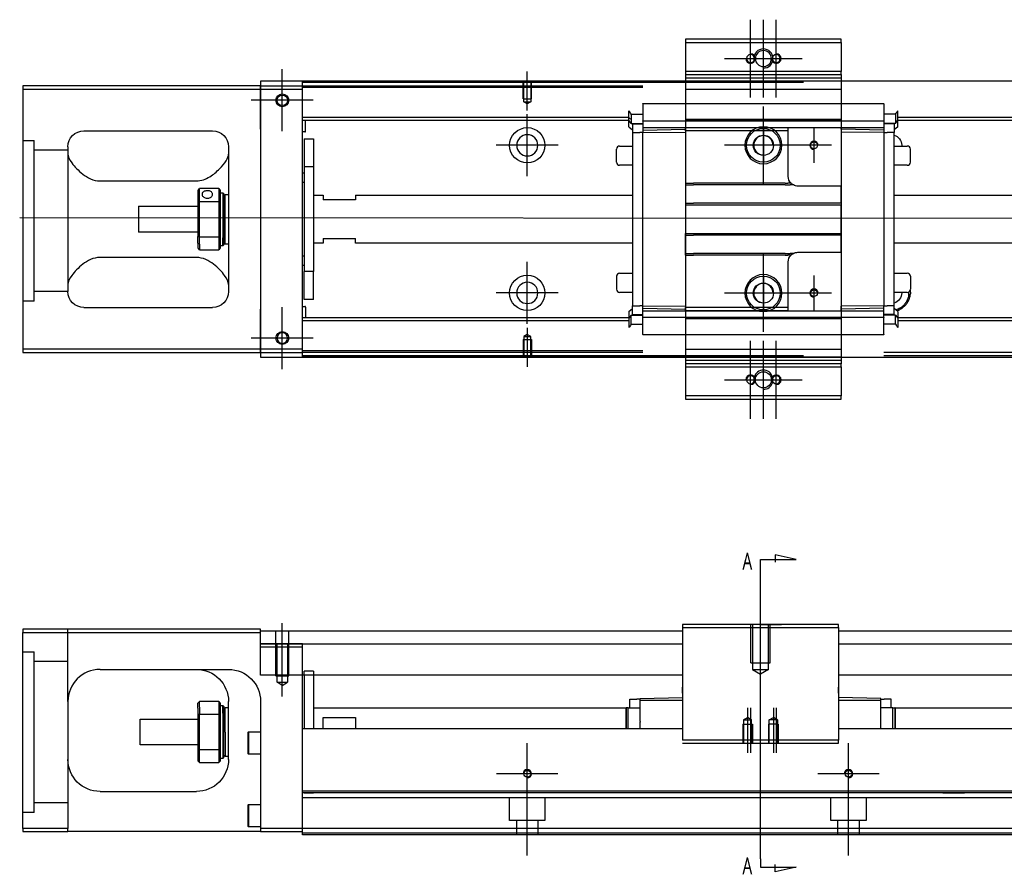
# Model space of a CAD drawing. Header units: millimetres. Extents: x 1805 to 3135, y -1594 to 860.
# Tile 2 of 14: x 2033 to 2339, y -1594 to -1328. Entities that reach past the tile are written whole.
import ezdxf
from ezdxf.lldxf.tags import DXFTag

# ---------------------------------------------------------------- set-up
doc = ezdxf.new("R2010")
doc.units = ezdxf.units.MM
doc.layers.get('0').update_dxf_attribs({"linetype": 'CONTINUOUS'})
doc.styles.add('CHN', font='msjhbd.ttf')
tags = doc.linetypes.add('DASHED', pattern=[25.72, 12.86, -12.86]).pattern_tags.tags
tags[6:7] = [DXFTag(74, 4), DXFTag(75, 0), DXFTag(340, '0'), DXFTag(46, 0.0), DXFTag(50, 0.0), DXFTag(44, 0.0), DXFTag(45, 0.0)]
tags[4:5] = [DXFTag(74, 4), DXFTag(75, 0), DXFTag(340, '0'), DXFTag(46, 0.0), DXFTag(50, 0.0), DXFTag(44, 0.0), DXFTag(45, 0.0)]

msp = doc.modelspace()

# ---------------------------------------------------------------- linework, layer by layer
at = {"ltscale": 0.2}
for p, q in [((2260.28, -1352.19), (2260.28, -1327.99)), ((2264.28, -1352.19), (2264.28, -1327.99)), ((2268.28, -1352.19), (2268.28, -1327.99)), ((2252.18, -1340.09), (2276.38, -1340.09)), ((2114.53, -1362.74), (2114.53, -1343.44)), ((2114.53, -1362.62), (2114.53, -1343.57)), ((2190.78, -1356.24), (2190.78, -1344.09)), ((2124.18, -1353.09), (2104.88, -1353.09)), ((2124.05, -1353.09), (2105, -1353.09)), ((2190.78, -1376.74), (2190.78, -1357.44)), ((2264.28, -1379.19), (2264.28, -1354.99)), ((2280.03, -1361.59), (2280.03, -1372.59)), ((2200.43, -1367.09), (2181.13, -1367.09)), ((2276.38, -1367.09), (2252.18, -1367.09)), ((2285.53, -1367.09), (2274.53, -1367.09)), ((2190.78, -1422.69), (2190.78, -1403.39)), ((2264.28, -1425.19), (2264.28, -1400.99)), ((2280.03, -1407.59), (2280.03, -1418.59)), ((2200.43, -1413.04), (2181.13, -1413.04)), ((2276.38, -1413.09), (2252.18, -1413.09)), ((2285.53, -1413.09), (2274.53, -1413.09)), ((2114.53, -1436.74), (2114.53, -1417.44)), ((2114.53, -1436.62), (2114.53, -1417.57)), ((2190.78, -1423.95), (2190.78, -1436.09)), ((2124.18, -1427.09), (2104.88, -1427.09)), ((2124.05, -1427.09), (2105, -1427.09)), ((2260.28, -1452.19), (2260.28, -1427.99)), ((2264.28, -1452.19), (2264.28, -1427.99)), ((2268.28, -1452.19), (2268.28, -1427.99)), ((2252.18, -1440.09), (2276.38, -1440.09)), ((2263.38, -1534.69), (2263.38, -1513.24)), ((2114.53, -1538.66), (2114.53, -1515.83)), ((2259.38, -1542.24), (2259.38, -1556.24)), ((2260.28, -1542.24), (2260.28, -1556.24)), ((2267.38, -1542.24), (2267.38, -1556.24)), ((2268.28, -1542.24), (2268.28, -1556.24)), ((2190.78, -1572.27), (2190.78, -1553.22)), ((2290.78, -1572.27), (2290.78, -1553.22)), ((2200.3, -1562.74), (2181.25, -1562.74)), ((2190.78, -1588.16), (2190.78, -1562.41)), ((2300.3, -1562.74), (2281.25, -1562.74)), ((2290.78, -1588.16), (2290.78, -1562.41))]:
    msp.add_line(p, q, dxfattribs=at)
at = {"linetype": 'Continuous'}
for p, q in [((2288.53, -1334.09), (2240.03, -1334.09)), ((2240.03, -1334.09), (2240.03, -1335.09)), ((2240.03, -1335.09), (2240.03, -1344.09)), ((2240.03, -1335.09), (2288.53, -1335.09)), ((2288.53, -1335.09), (2288.53, -1334.09)), ((2288.53, -1335.09), (2288.53, -1344.09)), ((2240.03, -1344.09), (2240.03, -1345.09)), ((2288.53, -1344.09), (2240.03, -1344.09)), ((2240.03, -1345.09), (2240.03, -1347.09)), ((2240.03, -1345.09), (2288.53, -1345.09)), ((2288.53, -1345.09), (2288.53, -1344.09)), ((2288.53, -1345.09), (2288.53, -1347.09)), ((2107.78, -1348.59), (2033.78, -1348.59)), ((2033.78, -1348.59), (2033.78, -1430.59)), ((3073.78, -1347.09), (2107.78, -1347.09)), ((2107.78, -1347.09), (2107.78, -1348.59)), ((2107.78, -1349.59), (2107.78, -1348.59)), ((2107.78, -1348.59), (2107.78, -1360.51)), ((2120.78, -1347.59), (2120.78, -1347.09)), ((2276.78, -1347.59), (2120.78, -1347.59)), ((2120.78, -1348.59), (2120.78, -1347.59)), ((2120.78, -1349.59), (2120.78, -1348.59)), ((2240.03, -1347.09), (2240.03, -1349.59)), ((2288.53, -1347.09), (2288.53, -1349.59)), ((2033.78, -1349.59), (2107.78, -1349.59)), ((2107.78, -1349.59), (2120.78, -1349.59)), ((2107.78, -1362.09), (2107.78, -1349.59)), ((2120.78, -1430.59), (2120.78, -1349.59)), ((2240.03, -1349.59), (2240.03, -1430.59)), ((2288.53, -1349.59), (2288.53, -1430.59)), ((2107.78, -1360.51), (2107.78, -1362.99)), ((2052.78, -1362.59), (2092.78, -1362.59)), ((2107.78, -1362.09), (2107.78, -1418.09)), ((2107.78, -1362.99), (2107.78, -1367.69)), ((2047.78, -1367.59), (2047.78, -1412.59)), ((2097.78, -1367.59), (2097.78, -1412.59)), ((2107.78, -1367.69), (2107.78, -1370.17)), ((2107.78, -1370.17), (2107.78, -1410.01)), ((2057.78, -1378.19), (2087.78, -1378.19)), ((2088.28, -1381.09), (2088.28, -1384.68)), ((2094.78, -1380.59), (2088.78, -1380.59)), ((2088.78, -1384.55), (2088.78, -1380.59)), ((2094.78, -1380.59), (2094.78, -1384.55)), ((2095.28, -1384.68), (2095.28, -1381.09)), ((2095.28, -1381.84), (2095.98, -1381.84)), ((2095.98, -1381.84), (2096.28, -1382.14)), ((2095.98, -1381.84), (2095.98, -1395.93)), ((2096.28, -1395.71), (2096.28, -1382.14)), ((2088.28, -1384.68), (2088.28, -1395.5)), ((2088.78, -1395.64), (2088.78, -1384.55)), ((2088.78, -1384.55), (2094.78, -1384.55)), ((2094.78, -1384.55), (2094.78, -1395.64)), ((2095.28, -1395.5), (2095.28, -1384.68)), ((2096.28, -1382.94), (2096.78, -1382.44)), ((2096.78, -1382.44), (2097.78, -1382.44)), ((2096.78, -1397.74), (2096.78, -1382.44)), ((2069.78, -1386.09), (2088.28, -1386.09)), ((2069.78, -1386.09), (2069.78, -1394.09)), ((2088.28, -1394.09), (2069.78, -1394.09)), ((2088.28, -1397.52), (2088.28, -1395.5)), ((2088.28, -1397.52), (2088.28, -1399.09)), ((2094.78, -1395.64), (2088.78, -1395.64)), ((2088.78, -1397.87), (2088.78, -1395.64)), ((2094.78, -1395.64), (2094.78, -1397.87)), ((2095.28, -1399.09), (2095.28, -1395.5)), ((2095.98, -1398.34), (2095.98, -1395.93)), ((2096.28, -1395.71), (2096.28, -1398.04)), ((2096.28, -1397.24), (2096.78, -1397.74)), ((2088.78, -1397.87), (2088.78, -1399.59)), ((2088.78, -1399.59), (2094.78, -1399.59)), ((2094.78, -1397.87), (2094.78, -1399.59)), ((2095.98, -1398.34), (2095.28, -1398.34)), ((2096.28, -1398.04), (2095.98, -1398.34)), ((2096.78, -1397.74), (2097.78, -1397.74)), ((2087.78, -1402), (2057.78, -1402)), ((2107.78, -1410.01), (2107.78, -1412.49)), ((2107.78, -1412.49), (2107.78, -1417.19)), ((2052.78, -1417.59), (2092.78, -1417.59)), ((2107.78, -1417.19), (2107.78, -1419.67)), ((2107.78, -1430.59), (2107.78, -1418.09)), ((2107.78, -1419.67), (2107.78, -1431.59)), ((2033.78, -1430.59), (2033.78, -1431.59)), ((2107.78, -1430.59), (2033.78, -1430.59)), ((2107.78, -1431.59), (2107.78, -1430.59)), ((2120.78, -1430.59), (2107.78, -1430.59)), ((2120.78, -1431.59), (2120.78, -1430.59)), ((2033.78, -1431.59), (2107.78, -1431.59)), ((2107.78, -1431.59), (2120.78, -1431.59)), ((2107.78, -1431.59), (2107.78, -1433.09)), ((2107.78, -1433.09), (3073.78, -1433.09)), ((2120.78, -1432.59), (2120.78, -1431.59)), ((2276.78, -1432.59), (2120.78, -1432.59)), ((2120.78, -1433.09), (2120.78, -1432.59)), ((2240.03, -1433.09), (2240.03, -1435.09)), ((2288.53, -1433.09), (2288.53, -1435.09)), ((2288.53, -1435.09), (2240.03, -1435.09)), ((2240.03, -1435.09), (2240.03, -1436.09)), ((2240.03, -1436.09), (2288.53, -1436.09)), ((2240.03, -1436.09), (2240.03, -1445.09)), ((2288.53, -1436.09), (2288.53, -1435.09)), ((2288.53, -1436.09), (2288.53, -1445.09)), ((2240.03, -1445.09), (2240.03, -1446.09)), ((2288.53, -1445.09), (2240.03, -1445.09)), ((2240.03, -1446.09), (2288.53, -1446.09)), ((2288.53, -1446.09), (2288.53, -1445.09)), ((2239.13, -1516.24), (2239.13, -1517.24)), ((2287.63, -1516.24), (2239.13, -1516.24)), ((2287.63, -1517.24), (2287.63, -1516.24)), ((2033.78, -1517.74), (2033.78, -1518.74)), ((2107.78, -1517.74), (2033.78, -1517.74)), ((2033.78, -1518.74), (2107.78, -1518.74)), ((2033.78, -1579.74), (2033.78, -1518.74)), ((2107.78, -1518.74), (2107.78, -1517.74)), ((2107.78, -1518.24), (2239.13, -1518.24)), ((2107.78, -1532.01), (2107.78, -1518.74)), ((2239.13, -1517.24), (2239.13, -1552.24)), ((2239.13, -1517.24), (2287.63, -1517.24)), ((2287.63, -1517.24), (2287.63, -1552.24)), ((2287.63, -1518.24), (3073.78, -1518.24)), ((2107.78, -1522.24), (2239.13, -1522.24)), ((2287.63, -1522.24), (3073.78, -1522.24)), ((2057.78, -1530.24), (2097.78, -1530.24)), ((2239.13, -1532.01), (2107.78, -1532.01)), ((2120.78, -1547.74), (2120.78, -1532.01)), ((2121.28, -1532.01), (2121.28, -1548.74)), ((2124.28, -1532.01), (2124.28, -1548.74)), ((3073.78, -1532.01), (2287.63, -1532.01)), ((2239.13, -1536.74), (2239.13, -1535.74)), ((2239.13, -1537.59), (2239.13, -1536.74)), ((2287.63, -1536.29), (2287.63, -1535.74)), ((2287.63, -1536.79), (2287.63, -1536.29)), ((2287.63, -1537.59), (2287.63, -1536.79)), ((2047.78, -1540.24), (2047.78, -1579.74)), ((2088.28, -1542.32), (2088.28, -1540.74)), ((2094.78, -1540.24), (2088.78, -1540.24)), ((2088.78, -1541.96), (2088.78, -1540.24)), ((2094.78, -1540.24), (2094.78, -1541.96)), ((2095.28, -1544.33), (2095.28, -1540.74)), ((2095.28, -1541.49), (2095.98, -1541.49)), ((2095.98, -1541.49), (2096.28, -1541.79)), ((2095.98, -1543.91), (2095.98, -1541.49)), ((2097.78, -1558.24), (2097.78, -1540.24)), ((2107.78, -1540.24), (2107.78, -1579.74)), ((2222.68, -1542.22), (2222.68, -1539.52)), ((2222.68, -1539.52), (2224.88, -1539.52)), ((2225.88, -1539.52), (2224.88, -1539.52)), ((2225.88, -1539.25), (2239.13, -1539.02)), ((2225.88, -1539.82), (2225.88, -1539.25)), ((2225.88, -1546.48), (2225.88, -1539.82)), ((2225.88, -1539.82), (2239.13, -1539.82)), ((2300.88, -1539.25), (2287.63, -1539.02)), ((2287.63, -1539.82), (2300.88, -1539.82)), ((2300.88, -1539.82), (2300.88, -1539.25)), ((2300.88, -1539.52), (2301.88, -1539.52)), ((2300.88, -1548.74), (2300.88, -1539.82)), ((2304.08, -1539.52), (2301.88, -1539.52)), ((2304.08, -1542.22), (2304.08, -1539.52)), ((2088.28, -1542.32), (2088.28, -1544.33)), ((2088.28, -1544.33), (2088.28, -1555.15)), ((2088.78, -1541.96), (2088.78, -1544.2)), ((2088.78, -1555.29), (2088.78, -1544.2)), ((2088.78, -1544.2), (2094.78, -1544.2)), ((2094.78, -1541.96), (2094.78, -1544.2)), ((2094.78, -1544.2), (2094.78, -1555.29)), ((2095.28, -1555.15), (2095.28, -1544.33)), ((2095.98, -1543.91), (2095.98, -1557.99)), ((2096.28, -1541.79), (2096.28, -1544.12)), ((2096.28, -1542.59), (2096.78, -1542.09)), ((2096.28, -1557.69), (2096.28, -1544.12)), ((2096.78, -1542.09), (2097.78, -1542.09)), ((2096.78, -1549.74), (2096.78, -1542.09)), ((2124.28, -1542.24), (2221.53, -1542.24)), ((2221.48, -1542.22), (2221.48, -1548.74)), ((2221.48, -1542.22), (2221.53, -1542.22)), ((2222.21, -1542.22), (2221.53, -1542.22)), ((2221.53, -1542.22), (2221.53, -1548.74)), ((2222.21, -1542.22), (2225.88, -1542.22)), ((2222.21, -1548.74), (2222.21, -1542.22)), ((2304.55, -1542.22), (2300.88, -1542.22)), ((2304.55, -1548.74), (2304.55, -1542.22)), ((2304.55, -1542.22), (2305.23, -1542.22)), ((2305.23, -1542.22), (2305.23, -1548.74)), ((2305.28, -1542.22), (2305.23, -1542.22)), ((2305.23, -1542.24), (3060.78, -1542.24)), ((2305.28, -1542.22), (2305.28, -1548.74)), ((2070.28, -1545.74), (2088.28, -1545.74)), ((2070.28, -1549.74), (2070.28, -1545.74)), ((2120.78, -1548.74), (2120.78, -1547.74)), ((2127.28, -1545.24), (2137.28, -1545.24)), ((2127.28, -1548.74), (2127.28, -1545.24)), ((2137.28, -1545.24), (2137.28, -1548.74)), ((2225.88, -1546.48), (2225.88, -1546.7)), ((2225.88, -1548.74), (2225.88, -1546.7)), ((2070.28, -1553.74), (2070.28, -1549.74)), ((2096.78, -1549.74), (2096.78, -1557.39)), ((2103.78, -1549.92), (2104.03, -1549.67)), ((2103.78, -1549.92), (2103.78, -1553.17)), ((2104.03, -1549.67), (2107.78, -1549.67)), ((2104.03, -1549.67), (2104.03, -1553.17)), ((2239.13, -1548.74), (2120.78, -1548.74)), ((2120.78, -1568.19), (2120.78, -1548.74)), ((3060.78, -1548.74), (2287.63, -1548.74)), ((2088.28, -1553.74), (2070.28, -1553.74)), ((2103.78, -1553.17), (2103.78, -1556.42)), ((2104.03, -1553.17), (2104.03, -1556.67)), ((2287.63, -1552.24), (2239.13, -1552.24)), ((2239.13, -1553.24), (2287.63, -1553.24)), ((2287.63, -1553.24), (2287.63, -1552.24)), ((2088.28, -1555.15), (2088.28, -1558.74)), ((2088.78, -1559.24), (2088.78, -1555.29)), ((2094.78, -1555.29), (2088.78, -1555.29)), ((2094.78, -1555.29), (2094.78, -1559.24)), ((2095.28, -1558.74), (2095.28, -1555.15)), ((2096.78, -1557.39), (2096.28, -1556.89)), ((2104.03, -1556.67), (2103.78, -1556.42)), ((2107.78, -1556.67), (2104.03, -1556.67)), ((2088.78, -1559.24), (2094.78, -1559.24)), ((2095.98, -1557.99), (2095.28, -1557.99)), ((2096.28, -1557.69), (2095.98, -1557.99)), ((2097.78, -1557.39), (2096.78, -1557.39)), ((2057.78, -1568.24), (2087.78, -1568.24)), ((3060.78, -1568.19), (2120.78, -1568.19)), ((2120.78, -1568.69), (2120.78, -1568.19)), ((2120.78, -1579.74), (2120.78, -1568.69)), ((2103.78, -1572.49), (2104.03, -1572.24)), ((2104.03, -1572.24), (2107.78, -1572.24)), ((2104.03, -1572.24), (2104.03, -1575.74)), ((2103.78, -1572.49), (2103.78, -1575.74)), ((2103.78, -1575.74), (2103.78, -1578.99)), ((2104.03, -1575.74), (2104.03, -1579.24)), ((2033.78, -1579.74), (2033.78, -1580.74)), ((2047.78, -1579.74), (2033.78, -1579.74)), ((2033.78, -1580.74), (2047.78, -1580.74)), ((2047.78, -1580.74), (2047.78, -1579.74)), ((2107.78, -1580.74), (2047.78, -1580.74)), ((2104.03, -1579.24), (2103.78, -1578.99)), ((2107.78, -1579.24), (2104.03, -1579.24)), ((2107.78, -1579.74), (2107.78, -1580.74)), ((2120.78, -1579.74), (2107.78, -1579.74)), ((2107.78, -1580.74), (2120.78, -1580.74)), ((3060.78, -1579.74), (2120.78, -1579.74)), ((2120.78, -1581.74), (2120.78, -1579.74)), ((3060.78, -1581.74), (2120.78, -1581.74))]:
    msp.add_line(p, q, dxfattribs=at)
at = {"linetype": 'DASHED'}
for p, q in [((2240.03, -1345.09), (2288.53, -1345.09)), ((2107.78, -1348.59), (2226.78, -1348.59)), ((2240.03, -1346.09), (2288.53, -1346.09)), ((2226.78, -1349.09), (2120.78, -1349.09)), ((2240.03, -1349.59), (2288.53, -1349.59)), ((2226.78, -1354.13), (2301.78, -1354.13)), ((2226.78, -1354.18), (2226.78, -1354.13)), ((2226.78, -1354.18), (2226.78, -1359.49)), ((2301.78, -1354.18), (2301.78, -1354.13)), ((2301.78, -1354.18), (2301.78, -1359.49)), ((2222.38, -1358.91), (2222.38, -1356.37)), ((2222.38, -1356.37), (2222.43, -1356.37)), ((2222.43, -1358.91), (2222.43, -1356.37)), ((2223.1, -1357.37), (2223.1, -1359.2)), ((2223.1, -1357.37), (2226.78, -1357.37)), ((2305.45, -1357.37), (2301.78, -1357.37)), ((2305.45, -1357.37), (2305.45, -1359.2)), ((2306.13, -1358.91), (2306.13, -1356.37)), ((2306.18, -1356.37), (2306.13, -1356.37)), ((2306.18, -1358.91), (2306.18, -1356.37)), ((2222.38, -1359.26), (2222.38, -1358.91)), ((2222.38, -1361.36), (2222.38, -1359.26)), ((2222.38, -1359.26), (2222.43, -1359.26)), ((2222.43, -1359.26), (2222.43, -1358.91)), ((2223.1, -1360.26), (2222.43, -1359.26)), ((2223.1, -1359.2), (2223.1, -1359.41)), ((2223.1, -1359.41), (2223.1, -1360.26)), ((2223.1, -1360.26), (2226.78, -1360.26)), ((2223.58, -1360.26), (2223.58, -1363.11)), ((2226.78, -1359.61), (2226.78, -1359.49)), ((2226.78, -1359.61), (2226.78, -1361.61)), ((2301.78, -1359.61), (2226.78, -1359.61)), ((2288.53, -1359.11), (2240.03, -1359.11)), ((2288.53, -1359.12), (2240.03, -1359.12)), ((2301.78, -1359.61), (2301.78, -1359.49)), ((2301.78, -1359.61), (2301.78, -1361.61)), ((2305.45, -1360.26), (2301.78, -1360.26)), ((2304.98, -1360.26), (2304.98, -1360.41)), ((2304.98, -1360.41), (2304.98, -1363.11)), ((2305.45, -1359.2), (2305.45, -1359.41)), ((2305.45, -1360.26), (2306.13, -1359.26)), ((2305.45, -1359.41), (2305.45, -1360.26)), ((2306.13, -1359.26), (2306.13, -1358.91)), ((2306.18, -1359.26), (2306.13, -1359.26)), ((2306.18, -1359.26), (2306.18, -1358.91)), ((2306.18, -1361.36), (2306.18, -1359.26)), ((2222.38, -1361.36), (2223.58, -1362.26)), ((2223.58, -1363.11), (2223.58, -1417.07)), ((2223.58, -1363.11), (2225.78, -1363.11)), ((2226.78, -1363.11), (2225.78, -1363.11)), ((2240.03, -1361.61), (2226.78, -1361.61)), ((2226.78, -1361.61), (2226.78, -1362.34)), ((2226.78, -1362.34), (2240.03, -1362.11)), ((2226.78, -1362.34), (2226.78, -1363.07)), ((2226.78, -1363.07), (2240.03, -1362.98)), ((2226.78, -1417.11), (2226.78, -1363.07)), ((2240.03, -1362.61), (2240.03, -1361.61)), ((2272.03, -1361.61), (2240.03, -1361.61)), ((2240.03, -1362.61), (2240.03, -1378.89)), ((2272.03, -1362.61), (2240.03, -1362.61)), ((2264.28, -1361.59), (2264.28, -1372.59)), ((2301.78, -1361.61), (2272.03, -1361.61)), ((2272.03, -1362.61), (2272.03, -1361.61)), ((2272.03, -1376.79), (2272.03, -1362.61)), ((2288.53, -1362.11), (2288.53, -1361.61)), ((2288.53, -1362.11), (2288.53, -1362.98)), ((2301.78, -1362.34), (2288.53, -1362.11)), ((2288.53, -1362.98), (2288.53, -1379.79)), ((2301.78, -1363.07), (2288.53, -1362.98)), ((2301.78, -1361.61), (2301.78, -1362.34)), ((2301.78, -1362.34), (2301.78, -1363.07)), ((2301.78, -1363.07), (2301.78, -1417.11)), ((2301.78, -1363.11), (2302.78, -1363.11)), ((2304.98, -1363.11), (2302.78, -1363.11)), ((2306.18, -1361.36), (2304.98, -1362.26)), ((2304.98, -1417.07), (2304.98, -1363.11)), ((2218.53, -1372.32), (2218.53, -1368.32)), ((2218.53, -1368.32), (2218.53, -1368.32)), ((2219.53, -1367.32), (2223.58, -1367.32)), ((2269.78, -1367.09), (2258.78, -1367.09)), ((2304.98, -1367.32), (2309.03, -1367.32)), ((2310.03, -1372.32), (2310.03, -1368.32)), ((2223.58, -1373.32), (2219.53, -1373.32)), ((2309.03, -1373.32), (2304.98, -1373.32)), ((2240.03, -1378.89), (2240.03, -1379.44)), ((2240.03, -1379.44), (2240.03, -1385.09)), ((2288.53, -1379.79), (2275.03, -1379.79)), ((2288.53, -1385.09), (2288.53, -1379.79)), ((2240.03, -1385.09), (2240.03, -1385.64)), ((2288.53, -1385.09), (2288.53, -1385.64)), ((2240.03, -1385.64), (2240.03, -1394.54)), ((2240.03, -1385.64), (2288.53, -1385.64)), ((2288.53, -1394.54), (2288.53, -1385.64)), ((2240.03, -1395.09), (2240.03, -1394.54)), ((2240.03, -1394.54), (2288.53, -1394.54)), ((2288.53, -1395.09), (2288.53, -1394.54)), ((2240.03, -1400.74), (2240.03, -1395.09)), ((2288.53, -1400.39), (2288.53, -1395.09)), ((2275.03, -1400.39), (2288.53, -1400.39)), ((2288.53, -1400.39), (2288.53, -1417.21)), ((2240.03, -1401.29), (2240.03, -1400.74)), ((2240.03, -1401.29), (2240.03, -1417.57)), ((2272.03, -1417.57), (2272.03, -1403.39)), ((2218.53, -1407.87), (2218.53, -1411.87)), ((2219.53, -1406.87), (2223.58, -1406.87)), ((2264.28, -1407.59), (2264.28, -1418.59)), ((2304.98, -1406.87), (2309.03, -1406.87)), ((2310.03, -1407.87), (2310.03, -1411.87)), ((2223.58, -1412.87), (2219.53, -1412.87)), ((2309.03, -1412.87), (2304.98, -1412.87)), ((2310.03, -1411.87), (2310.03, -1411.87)), ((2037.28, -1415.61), (2033.78, -1415.61)), ((2269.78, -1413.09), (2258.78, -1413.09)), ((2222.38, -1418.82), (2223.58, -1417.92)), ((2222.38, -1418.82), (2222.38, -1420.92)), ((2223.58, -1419.77), (2223.58, -1417.07)), ((2223.58, -1417.07), (2225.78, -1417.07)), ((2226.78, -1417.07), (2225.78, -1417.07)), ((2226.78, -1417.84), (2226.78, -1417.11)), ((2226.78, -1417.11), (2240.03, -1417.21)), ((2226.78, -1417.84), (2240.03, -1418.07)), ((2226.78, -1418.57), (2226.78, -1417.84)), ((2226.78, -1420.57), (2226.78, -1418.57)), ((2226.78, -1418.57), (2240.03, -1418.57)), ((2240.03, -1418.57), (2240.03, -1417.57)), ((2272.03, -1417.57), (2240.03, -1417.57)), ((2240.03, -1418.57), (2272.03, -1418.57)), ((2272.03, -1418.57), (2240.03, -1418.57)), ((2272.03, -1418.57), (2272.03, -1417.57)), ((2272.03, -1418.57), (2301.78, -1418.57)), ((2301.78, -1417.11), (2288.53, -1417.21)), ((2288.53, -1418.07), (2288.53, -1417.21)), ((2301.78, -1417.84), (2288.53, -1418.07)), ((2288.53, -1418.57), (2288.53, -1418.07)), ((2301.78, -1417.07), (2302.78, -1417.07)), ((2301.78, -1417.84), (2301.78, -1417.11)), ((2301.78, -1418.57), (2301.78, -1417.84)), ((2301.78, -1420.57), (2301.78, -1418.57)), ((2304.98, -1417.07), (2302.78, -1417.07)), ((2304.98, -1419.77), (2304.98, -1417.07)), ((2306.18, -1418.82), (2304.98, -1417.92)), ((2306.18, -1418.82), (2306.18, -1420.92)), ((2222.38, -1420.92), (2222.38, -1421.28)), ((2222.38, -1420.92), (2222.43, -1420.92)), ((2222.38, -1421.28), (2222.38, -1423.82)), ((2223.1, -1419.92), (2222.43, -1420.92)), ((2222.43, -1420.92), (2222.43, -1421.28)), ((2222.43, -1421.28), (2222.43, -1423.82)), ((2223.1, -1420.77), (2223.1, -1419.92)), ((2223.1, -1419.92), (2226.78, -1419.92)), ((2223.1, -1420.99), (2223.1, -1420.77)), ((2223.1, -1422.82), (2223.1, -1420.99)), ((2223.58, -1419.92), (2223.58, -1419.77)), ((2226.78, -1420.57), (2226.78, -1420.7)), ((2226.78, -1420.57), (2301.78, -1420.57)), ((2226.78, -1426), (2226.78, -1420.7)), ((2288.53, -1421.06), (2240.03, -1421.06)), ((2288.53, -1421.08), (2240.03, -1421.08)), ((2305.45, -1419.92), (2301.78, -1419.92)), ((2301.78, -1420.57), (2301.78, -1420.7)), ((2301.78, -1426), (2301.78, -1420.7)), ((2305.45, -1420.77), (2305.45, -1419.92)), ((2305.45, -1419.92), (2306.13, -1420.92)), ((2305.45, -1420.99), (2305.45, -1420.77)), ((2305.45, -1422.82), (2305.45, -1420.99)), ((2306.18, -1420.77), (2306.02, -1420.77)), ((2306.13, -1420.92), (2306.13, -1421.28)), ((2306.18, -1420.92), (2306.13, -1420.92)), ((2306.13, -1421.28), (2306.13, -1423.82)), ((2306.18, -1420.92), (2306.18, -1421.28)), ((2306.18, -1421.28), (2306.18, -1423.82)), ((2222.38, -1423.82), (2222.43, -1423.82)), ((2223.1, -1422.82), (2226.78, -1422.82)), ((2305.45, -1422.82), (2301.78, -1422.82)), ((2306.18, -1423.82), (2306.13, -1423.82)), ((2226.78, -1426), (2226.78, -1426.05)), ((2301.78, -1426.05), (2226.78, -1426.05)), ((2301.78, -1426), (2301.78, -1426.05)), ((2240.03, -1430.59), (2288.53, -1430.59)), ((2240.03, -1430.59), (2240.03, -1433.09)), ((2288.53, -1430.59), (2288.53, -1433.09)), ((2288.53, -1433.09), (2240.03, -1433.09)), ((2288.53, -1434.09), (2240.03, -1434.09)), ((3060.78, -1431.59), (2301.78, -1431.59)), ((3060.78, -1432.59), (2301.78, -1432.59)), ((2120.78, -1522.24), (2107.78, -1522.24)), ((2287.63, -1536.29), (2287.63, -1536.29)), ((2287.63, -1537.59), (2287.63, -1537.74)), ((2124.28, -1568.74), (2121.28, -1568.74)), ((2313.53, -1568.51), (2326.78, -1568.74)), ((3060.78, -1570.24), (2120.78, -1570.24)), ((2185.28, -1577.24), (2185.28, -1570.24)), ((2196.28, -1570.24), (2196.28, -1577.24)), ((2285.28, -1577.24), (2285.28, -1570.24)), ((2296.28, -1570.24), (2296.28, -1577.24)), ((2037.28, -1574.74), (2033.78, -1574.74)), ((2196.28, -1577.24), (2185.28, -1577.24)), ((2187.48, -1581.74), (2187.48, -1577.24)), ((2194.08, -1577.24), (2194.08, -1581.74)), ((2296.28, -1577.24), (2285.28, -1577.24)), ((2287.48, -1581.74), (2287.48, -1577.24)), ((2294.08, -1577.24), (2294.08, -1581.74)), ((3060.78, -1581.24), (2120.78, -1581.24))]:
    msp.add_line(p, q, dxfattribs=at)
at = {"linetype": 'DASHED', "ltscale": 0.1}
for p, q in [((2189.48, -1352.59), (2189.48, -1347.59)), ((2189.7, -1353.59), (2189.7, -1347.59)), ((2191.85, -1347.59), (2191.85, -1353.59)), ((2192.08, -1352.59), (2192.08, -1347.59)), ((2189.48, -1352.59), (2192.08, -1352.59)), ((2190.78, -1354.23), (2189.7, -1353.59)), ((2189.7, -1353.59), (2191.85, -1353.59)), ((2191.85, -1353.59), (2190.78, -1354.23)), ((2189.48, -1427.59), (2192.08, -1427.59)), ((2189.48, -1427.59), (2189.48, -1432.59)), ((2190.78, -1425.95), (2189.7, -1426.6)), ((2189.7, -1426.6), (2189.7, -1432.59)), ((2189.7, -1426.6), (2191.85, -1426.6)), ((2191.85, -1426.6), (2190.78, -1425.95)), ((2191.85, -1432.59), (2191.85, -1426.6)), ((2192.08, -1427.59), (2192.08, -1432.59)), ((2120.78, -1523.24), (2120.78, -1522.24)), ((2257.88, -1547.24), (2260.88, -1547.24)), ((2257.88, -1547.24), (2257.88, -1553.24)), ((2258.13, -1545.93), (2259.38, -1545.21)), ((2258.13, -1545.93), (2258.13, -1553.24)), ((2258.13, -1545.93), (2260.63, -1545.93)), ((2260.63, -1545.93), (2259.38, -1545.21)), ((2260.63, -1553.24), (2260.63, -1545.93)), ((2260.88, -1547.24), (2260.88, -1553.24)), ((2268.88, -1547.24), (2265.88, -1547.24)), ((2265.88, -1547.24), (2265.88, -1553.24)), ((2266.13, -1545.93), (2267.38, -1545.21)), ((2266.13, -1553.24), (2266.13, -1545.93)), ((2268.63, -1545.93), (2266.13, -1545.93)), ((2268.63, -1545.93), (2267.38, -1545.21)), ((2268.63, -1545.93), (2268.63, -1553.24)), ((2268.88, -1547.24), (2268.88, -1553.24))]:
    msp.add_line(p, q, dxfattribs=at)
at = {"linetype": 'DASHED', "ltscale": 0.6}
for p, q in [((2222.43, -1358.41), (2120.78, -1358.41)), ((2222.43, -1359.41), (2120.78, -1359.41)), ((2121.78, -1362.74), (2121.78, -1359.41)), ((3060.78, -1358.41), (2306.18, -1358.41)), ((3060.78, -1359.41), (2306.18, -1359.41)), ((2121.58, -1362.94), (2120.78, -1362.94)), ((2121.28, -1365.09), (2124.28, -1365.09)), ((2121.28, -1365.09), (2121.28, -1373.84)), ((2124.28, -1365.09), (2124.28, -1373.84)), ((2120.78, -1375.69), (2121.28, -1375.69)), ((2124.28, -1373.84), (2121.28, -1373.84)), ((2121.28, -1373.84), (2121.28, -1406.34)), ((2124.28, -1373.84), (2124.28, -1406.34)), ((2121.28, -1378.69), (2120.78, -1378.69)), ((2124.28, -1382.59), (2127.28, -1382.59)), ((2127.28, -1382.59), (2127.28, -1384.09)), ((2137.28, -1384.09), (2127.28, -1384.09)), ((2137.28, -1382.59), (2223.58, -1382.59)), ((2137.28, -1382.59), (2137.28, -1384.09)), ((2304.98, -1382.59), (3060.78, -1382.59)), ((2127.28, -1397.59), (2124.28, -1397.59)), ((2127.28, -1396.09), (2137.28, -1396.09)), ((2127.28, -1396.09), (2127.28, -1397.59)), ((2137.28, -1397.59), (2137.28, -1396.09)), ((2223.58, -1397.59), (2137.28, -1397.59)), ((3060.78, -1397.59), (2304.98, -1397.59)), ((2120.78, -1401.5), (2121.28, -1401.5)), ((2121.28, -1404.5), (2120.78, -1404.5)), ((2124.28, -1406.34), (2121.28, -1406.34)), ((2121.28, -1415.09), (2121.28, -1406.34)), ((2124.28, -1415.09), (2124.28, -1406.34)), ((2124.28, -1415.09), (2121.28, -1415.09)), ((2120.78, -1417.25), (2121.58, -1417.25)), ((2121.78, -1417.45), (2121.78, -1420.77)), ((2222.43, -1420.77), (2120.78, -1420.77)), ((2222.43, -1421.77), (2120.78, -1421.77)), ((3060.78, -1420.77), (2306.18, -1420.77)), ((3060.78, -1421.77), (2306.18, -1421.77)), ((2226.78, -1431.09), (2120.78, -1431.09)), ((2226.78, -1431.59), (2120.78, -1431.59))]:
    msp.add_line(p, q, dxfattribs=at)
at = {"linetype": 'DASHED', "ltscale": 0.3}
for p, q in [((2033.78, -1365.61), (2037.28, -1365.61)), ((2037.28, -1415.61), (2037.28, -1365.61)), ((2047.78, -1368.61), (2037.28, -1368.61)), ((2047.78, -1412.61), (2037.28, -1412.61)), ((2260.38, -1528.24), (2260.38, -1516.24)), ((2260.88, -1516.24), (2260.88, -1530.24)), ((2265.88, -1530.24), (2265.88, -1516.24)), ((2266.38, -1528.24), (2266.38, -1516.24)), ((2047.78, -1540.24), (2047.78, -1517.74)), ((2033.78, -1524.74), (2037.28, -1524.74)), ((2037.28, -1574.74), (2037.28, -1524.74)), ((2047.78, -1527.74), (2037.28, -1527.74)), ((2260.38, -1528.24), (2266.38, -1528.24)), ((2260.88, -1530.24), (2265.88, -1530.24)), ((2260.88, -1530.24), (2263.38, -1531.69)), ((2265.88, -1530.24), (2263.38, -1531.69)), ((2047.78, -1571.74), (2037.28, -1571.74))]:
    msp.add_line(p, q, dxfattribs=at)
for p, q in [((2032.78, -1389.59), (3074.78, -1390.09)), ((2274.53, -1496.04), (2267.94, -1494.6)), ((2267.94, -1494.6), (2267.94, -1496.83)), ((2263.38, -1496.04), (2274.53, -1496.04)), ((2263.38, -1498.67), (2263.38, -1496.04)), ((2263.38, -1589.16), (2263.38, -1498.67)), ((2263.38, -1516.24), (2269.88, -1516.24)), ((2263.38, -1589.16), (2263.38, -1591.8)), ((2263.38, -1591.8), (2274.53, -1591.8)), ((2267.94, -1593.23), (2267.94, -1591)), ((2274.53, -1591.8), (2267.94, -1593.23))]:
    msp.add_line(p, q)
at = {"linetype": 'DASHED', "ltscale": 0.2}
for p, q in [((2112.53, -1532.24), (2112.53, -1518.24)), ((2116.53, -1532.24), (2116.53, -1518.24)), ((2107.78, -1523.24), (2120.78, -1523.24)), ((2112.88, -1534.24), (2112.88, -1522.24)), ((2116.18, -1522.24), (2116.18, -1534.24)), ((2120.78, -1532.01), (2120.78, -1522.24)), ((2112.53, -1532.24), (2116.53, -1532.24)), ((2124.28, -1530.74), (2121.28, -1530.74)), ((2121.28, -1532.01), (2121.28, -1530.74)), ((2124.28, -1530.74), (2124.28, -1532.01)), ((2112.88, -1534.24), (2116.18, -1534.24)), ((2114.53, -1535.2), (2112.88, -1534.24)), ((2114.53, -1535.2), (2116.18, -1534.24))]:
    msp.add_line(p, q, dxfattribs=at)
at = {"linetype": 'DASHED', "extrusion": (0, 0, -1)}
for centre, radius in [((-2260.28, -1340.09), 1.25), ((-2268.28, -1340.09), 1.25), ((-2264.28, -1367.09), 5.75), ((-2264.28, -1413.09), 5.75), ((-2260.28, -1440.09), 1.25), ((-2268.28, -1440.09), 1.25)]:
    msp.add_circle(centre, radius, dxfattribs=at)
at = {"linetype": 'Continuous', "extrusion": (0, 0, -1)}
msp.add_circle((-2264.28, -1340.09), 2.5, dxfattribs=at)
at = {"linetype": 'Continuous'}
for centre, radius in [((2114.53, -1353.09), 2), ((2114.53, -1353.09), 1.65), ((2114.53, -1427.09), 2), ((2264.28, -1440.09), 2.5), ((2190.78, -1562.74), 1.07), ((2290.78, -1562.74), 1.07)]:
    msp.add_circle(centre, radius, dxfattribs=at)
at = {"linetype": 'DASHED', "ltscale": 0.6}
for centre in [(2190.78, -1367.09), (2190.78, -1413.04)]:
    msp.add_circle(centre, 5.5, dxfattribs=at)
at = {"linetype": 'DASHED', "ltscale": 0.6, "extrusion": (0, 0, -1)}
msp.add_circle((-2190.78, -1367.09), 3.3, dxfattribs=at)
at = {"linetype": 'DASHED'}
for centre, radius in [((2264.28, -1367.09), 5.25), ((2264.28, -1367.09), 3.15), ((2280.03, -1367.09), 1.05), ((2264.28, -1413.09), 5.25), ((2264.28, -1413.09), 3.15), ((2280.03, -1413.09), 1.05)]:
    msp.add_circle(centre, radius, dxfattribs=at)
at = {"linetype": 'DASHED', "ltscale": 0.6, "extrusion": (-6.12303e-17, 0, -1)}
msp.add_circle((-2190.78, -1413.04), 3.3, dxfattribs=at)
at = {"linetype": 'Continuous', "extrusion": (-6.12303e-17, 0, -1)}
msp.add_circle((-2114.53, -1427.09), 1.65, dxfattribs=at)
at = {"linetype": 'DASHED', "ltscale": 0.2}
for centre, start, end in [((2260.28, -1340.09), 180, 90), ((2268.28, -1340.09), 180, 90), ((2260.28, -1440.09), 270, 180), ((2268.28, -1440.09), 270, 180)]:
    msp.add_arc(centre, 1.5, start, end, dxfattribs=at)
for centre, radius, end in [((2264.28, -1340.09), 3, 180), ((2264.28, -1440.09), 3, 198.5733), ((2190.78, -1562.74), 1.3, 180), ((2290.78, -1562.74), 1.3, 180)]:
    msp.add_arc(centre, radius, 270, end)
at = {"linetype": 'Continuous', "extrusion": (-6.12303e-17, 0, -1)}
for centre, start, end in [((-2052.78, -1367.59), 0, 90), ((-2092.78, -1367.59), 90, 180), ((-2052.78, -1412.59), 270, 0), ((-2092.78, -1412.59), 180, 270)]:
    msp.add_arc(centre, 5, start, end, dxfattribs=at)
at = {"linetype": 'DASHED', "ltscale": 0.6}
for centre, start, end in [((2121.58, -1362.74), 270, 0), ((2121.58, -1417.45), 0, 90)]:
    msp.add_arc(centre, 0.2, start, end, dxfattribs=at)
at = {"linetype": 'DASHED'}
for centre, radius, start, end in [((2264.28, -1367.09), 3, 0, 270), ((2280.03, -1367.09), 1.3, 0, 270), ((2219.53, -1368.32), 1, 90, 180), ((2309.03, -1368.32), 1, 0, 90), ((2219.53, -1372.32), 1, 180, 270), ((2309.03, -1372.32), 1, 270, 0), ((2219.53, -1407.87), 1, 90, 180), ((2309.03, -1407.87), 1, 0, 90), ((2219.53, -1411.87), 1, 180, 270), ((2264.28, -1413.09), 3, 0, 270), ((2280.03, -1413.09), 1.3, 0, 270), ((2309.03, -1411.87), 1, 270, 0), ((2304.03, -1413.04), 5.5, 354.8188, 3.1264)]:
    msp.add_arc(centre, radius, start, end, dxfattribs=at)
at = {"linetype": 'DASHED', "extrusion": (0, 0, -1)}
for centre, radius, start, end in [((-2304.03, -1367.09), 3.3, 106.7288, 180), ((-2304.03, -1367.09), 3.3, 180, 183.8869), ((-2275.03, -1376.79), 3, 315.5706, 0), ((-2275.03, -1376.79), 3, 297.9466, 315.5706), ((-2275.03, -1376.79), 3, 270, 297.9468), ((-2275.03, -1403.39), 3, 62.0353, 90), ((-2275.03, -1403.39), 3, 0, 44.4195), ((-2275.03, -1403.39), 3, 44.4195, 62.0356), ((-2304.03, -1413.04), 6, 172.0075, 185.1812)]:
    msp.add_arc(centre, radius, start, end, dxfattribs=at)
at = {"linetype": 'DASHED', "extrusion": (-6.12303e-17, 0, -1)}
for start, end in [(177.0356, 180), (180, 253.2712)]:
    msp.add_arc((-2304.03, -1413.04), 3.3, start, end, dxfattribs=at)
at = {"linetype": 'Continuous'}
msp.add_arc((2057.78, -1540.24), 10, 90, 180, dxfattribs=at)
at = {"linetype": 'Continuous', "extrusion": (0, 0, -1)}
for centre, start, end in [((-2087.78, -1540.24), 90, 180), ((-2097.78, -1540.24), 90, 180), ((-2057.78, -1558.24), 270, 0), ((-2087.78, -1558.24), 180, 270)]:
    msp.add_arc(centre, 10, start, end, dxfattribs=at)
at = {"linetype": 'Continuous'}
for points, degree in [([(2276.78, -1347.09), (2120.78, -1347.09)], 1), ([(2047.78, -1369.8), (2047.78, -1370.55), (2048.25, -1371.53), (2049.02, -1372.59)], 3), ([(2088.28, -1381.09), (2088.44, -1380.93), (2088.61, -1380.76), (2088.78, -1380.59)], 3), ([(2094.78, -1380.59), (2094.94, -1380.76), (2095.11, -1380.93), (2095.28, -1381.09)], 3), ([(2088.78, -1384.55), (2088.61, -1384.59), (2088.44, -1384.64), (2088.28, -1384.68)], 3), ([(2094.78, -1384.55), (2094.94, -1384.59), (2095.11, -1384.64), (2095.28, -1384.68)], 3), ([(2088.78, -1395.64), (2088.61, -1395.59), (2088.44, -1395.55), (2088.28, -1395.5)], 3), ([(2094.78, -1395.64), (2094.94, -1395.59), (2095.11, -1395.55), (2095.28, -1395.5)], 3), ([(2088.78, -1399.59), (2088.61, -1399.43), (2088.44, -1399.26), (2088.28, -1399.09)], 3), ([(2095.28, -1399.09), (2095.11, -1399.26), (2094.94, -1399.43), (2094.78, -1399.59)], 3), ([(2049.02, -1407.59), (2048.25, -1408.66), (2047.78, -1409.63), (2047.78, -1410.38)], 3), ([(2097.78, -1410.38), (2097.78, -1409.63), (2097.31, -1408.67), (2096.53, -1407.59)], 3), ([(2276.78, -1433.09), (2120.78, -1433.09)], 1), ([(2052.78, -1531.58), (2052.75, -1531.6), (2052.72, -1531.62), (2052.69, -1531.64)], 3), ([(2088.78, -1540.24), (2088.61, -1540.41), (2088.44, -1540.58), (2088.28, -1540.74)], 3), ([(2094.78, -1540.24), (2094.94, -1540.41), (2095.11, -1540.58), (2095.28, -1540.74)], 3), ([(2088.78, -1544.2), (2088.61, -1544.24), (2088.44, -1544.29), (2088.28, -1544.33)], 3), ([(2095.28, -1544.33), (2095.11, -1544.29), (2094.94, -1544.24), (2094.78, -1544.2)], 3), ([(2088.78, -1555.29), (2088.61, -1555.24), (2088.44, -1555.2), (2088.28, -1555.15)], 3), ([(2095.28, -1555.15), (2095.11, -1555.2), (2094.94, -1555.24), (2094.78, -1555.29)], 3), ([(2088.28, -1558.74), (2088.44, -1558.91), (2088.61, -1559.08), (2088.78, -1559.24)], 3), ([(2095.28, -1558.74), (2095.11, -1558.91), (2094.94, -1559.08), (2094.78, -1559.24)], 3), ([(3060.78, -1568.69), (2120.78, -1568.69)], 1)]:
    msp.add_open_spline(points, degree=degree, dxfattribs=at)
at = {"linetype": 'DASHED'}
for points, degree in [([(2223.1, -1357.37), (2222.88, -1357.03), (2222.65, -1356.7), (2222.43, -1356.37)], 3), ([(2305.45, -1357.37), (2305.68, -1357.03), (2305.9, -1356.7), (2306.13, -1356.37)], 3), ([(2222.38, -1358.47), (2222.62, -1358.65), (2222.86, -1358.83), (2223.1, -1359.02)], 3), ([(2223.58, -1360.41), (2224.58, -1360.41)], 1), ([(2224.58, -1360.41), (2226.78, -1360.41)], 1), ([(2303.98, -1360.41), (2301.78, -1360.41)], 1), ([(2304.98, -1360.41), (2303.98, -1360.41)], 1), ([(2240.03, -1378.89), (2240.53, -1378.89)], 1), ([(2240.53, -1378.89), (2241.53, -1378.89)], 1), ([(2241.53, -1378.89), (2242.03, -1378.89)], 1), ([(2242.03, -1378.89), (2242.53, -1378.89)], 1), ([(2243.78, -1378.89), (2242.53, -1378.89)], 1), ([(2271.03, -1378.89), (2243.78, -1378.89)], 1), ([(2271.03, -1378.89), (2271.88, -1378.89)], 1), ([(2272.88, -1378.89), (2271.88, -1378.89)], 1), ([(2240.03, -1379.44), (2240.53, -1379.44)], 1), ([(2240.53, -1379.44), (2241.53, -1379.44)], 1), ([(2241.53, -1379.44), (2242.03, -1379.44)], 1), ([(2242.03, -1379.44), (2242.53, -1379.44)], 1), ([(2243.78, -1379.44), (2242.53, -1379.44)], 1), ([(2271.03, -1379.44), (2243.78, -1379.44)], 1), ([(2271.03, -1379.44), (2272.62, -1379.44)], 1), ([(2273.62, -1379.44), (2272.62, -1379.44)], 1), ([(2240.03, -1385.09), (2240.53, -1385.09)], 1), ([(2240.53, -1385.09), (2241.53, -1385.09)], 1), ([(2241.53, -1385.09), (2242.03, -1385.09)], 1), ([(2242.03, -1385.09), (2242.53, -1385.09)], 1), ([(2286.03, -1385.09), (2242.53, -1385.09)], 1), ([(2286.53, -1385.09), (2286.03, -1385.09)], 1), ([(2287.03, -1385.09), (2286.53, -1385.09)], 1), ([(2288.03, -1385.09), (2287.03, -1385.09)], 1), ([(2288.53, -1385.09), (2288.03, -1385.09)], 1), ([(2240.03, -1395.09), (2240.53, -1395.09)], 1), ([(2240.53, -1395.09), (2241.53, -1395.09)], 1), ([(2241.53, -1395.09), (2242.03, -1395.09)], 1), ([(2242.03, -1395.09), (2242.53, -1395.09)], 1), ([(2286.03, -1395.09), (2242.53, -1395.09)], 1), ([(2286.53, -1395.09), (2286.03, -1395.09)], 1), ([(2287.03, -1395.09), (2286.53, -1395.09)], 1), ([(2288.03, -1395.09), (2287.03, -1395.09)], 1), ([(2288.53, -1395.09), (2288.03, -1395.09)], 1), ([(2240.03, -1400.74), (2240.53, -1400.74)], 1), ([(2240.03, -1401.29), (2240.53, -1401.29)], 1), ([(2240.53, -1400.74), (2241.53, -1400.74)], 1), ([(2240.53, -1401.29), (2241.53, -1401.29)], 1), ([(2241.53, -1400.74), (2242.03, -1400.74)], 1), ([(2241.53, -1401.29), (2242.03, -1401.29)], 1), ([(2242.03, -1400.74), (2242.53, -1400.74)], 1), ([(2242.03, -1401.29), (2242.53, -1401.29)], 1), ([(2243.78, -1400.74), (2242.53, -1400.74)], 1), ([(2243.78, -1401.29), (2242.53, -1401.29)], 1), ([(2271.03, -1400.74), (2243.78, -1400.74)], 1), ([(2271.03, -1401.29), (2243.78, -1401.29)], 1), ([(2271.03, -1400.74), (2272.62, -1400.74)], 1), ([(2271.03, -1401.29), (2271.88, -1401.29)], 1), ([(2272.88, -1401.29), (2271.88, -1401.29)], 1), ([(2273.62, -1400.74), (2272.62, -1400.74)], 1), ([(2309.41, -1415.49), (2308.97, -1415.46)], 1), ([(2310, -1413.58), (2309.84, -1413.57), (2309.67, -1413.55), (2309.5, -1413.54)], 3), ([(2223.58, -1419.77), (2224.58, -1419.77)], 1), ([(2224.58, -1419.77), (2226.78, -1419.77)], 1), ([(2303.98, -1419.77), (2301.78, -1419.77)], 1), ([(2304.98, -1419.77), (2303.98, -1419.77)], 1), ([(2223.1, -1422.82), (2222.88, -1423.15), (2222.65, -1423.48), (2222.43, -1423.82)], 3), ([(2305.45, -1422.82), (2305.68, -1423.15), (2305.9, -1423.48), (2306.13, -1423.82)], 3)]:
    msp.add_open_spline(points, degree=degree, dxfattribs=at)
at = {"linetype": 'Continuous'}
for points, knots in [([(2087.78, -1378.19), (2089.3, -1378.19), (2090.71, -1377.63), (2093.12, -1376.17), (2094.11, -1375.31), (2096.67, -1372.69), (2097.78, -1370.97), (2097.78, -1369.8)], [0, 0, 0, 0, 0.25, 0.25, 0.5, 0.5, 1, 1, 1, 1]), ([(2049.02, -1372.59), (2049.85, -1373.73), (2050.98, -1374.95), (2053.86, -1377.16), (2055.71, -1378.19), (2057.78, -1378.19)], [0, 0, 0, 0, 0.5, 0.5, 1, 1, 1, 1]), ([(2092.83, -1382.31), (2092.83, -1382.18), (2092.8, -1382.06), (2092.67, -1381.82), (2092.58, -1381.72), (2092.36, -1381.53), (2092.22, -1381.45), (2091.9, -1381.33), (2091.73, -1381.29), (2091.37, -1381.24), (2091.18, -1381.23), (2090.81, -1381.25), (2090.63, -1381.28), (2090.3, -1381.38), (2090.15, -1381.45), (2089.89, -1381.61), (2089.78, -1381.71), (2089.61, -1381.93), (2089.56, -1382.05), (2089.53, -1382.22), (2089.53, -1382.27), (2089.53, -1382.31)], [0, 0, 0, 0, 0.106605, 0.106605, 0.21316, 0.21316, 0.320465, 0.320465, 0.42832, 0.42832, 0.535356, 0.535356, 0.641477, 0.641477, 0.748016, 0.748016, 0.855648, 0.855648, 0.963354, 0.963354, 1, 1, 1, 1]), ([(2089.53, -1382.31), (2089.53, -1382.44), (2089.56, -1382.58), (2089.68, -1382.84), (2089.77, -1382.96), (2090, -1383.18), (2090.14, -1383.28), (2090.45, -1383.44), (2090.63, -1383.5), (2090.99, -1383.57), (2091.18, -1383.58), (2091.54, -1383.54), (2091.72, -1383.5), (2092.05, -1383.38), (2092.21, -1383.29), (2092.47, -1383.09), (2092.58, -1382.97), (2092.74, -1382.72), (2092.79, -1382.58), (2092.82, -1382.4), (2092.83, -1382.36), (2092.83, -1382.31)], [0, 0, 0, 0, 0.106605, 0.106605, 0.21316, 0.21316, 0.320465, 0.320465, 0.42832, 0.42832, 0.535356, 0.535356, 0.641477, 0.641477, 0.748016, 0.748016, 0.855648, 0.855648, 0.963354, 0.963354, 1, 1, 1, 1]), ([(2057.78, -1402), (2055.71, -1402), (2053.86, -1403.02), (2050.99, -1405.22), (2049.84, -1406.46), (2049.02, -1407.59)], [0, 0, 0, 0, 0.5, 0.5, 1, 1, 1, 1]), ([(2096.53, -1407.59), (2095.71, -1406.45), (2094.58, -1405.23), (2091.69, -1403.02), (2089.84, -1402), (2087.78, -1402)], [0, 0, 0, 0, 0.5, 0.5, 1, 1, 1, 1]), ([(2048.34, -1536.93), (2048.25, -1537.19), (2048.12, -1537.63), (2048.02, -1538.07), (2047.98, -1538.25)], [0, 0, 0, 0, 0.596588, 1, 1, 1, 1])]:
    msp.add_open_spline(points, degree=3, knots=knots, dxfattribs=at)
at = {"linetype": 'DASHED'}
for points, degree, knots in [([(2308.97, -1415.46), (2308.79, -1415.78), (2308.45, -1416.38), (2307.74, -1417.14), (2306.79, -1417.85), (2305.99, -1418.2), (2305.46, -1418.35)], 3, [0, 0, 0, 0, 0.24064, 0.462429, 0.66591, 1, 1, 1, 1]), ([(2305.79, -1418.59), (2306.52, -1418.36), (2308.66, -1417.03), (2309.41, -1415.49)], 2, [0, 0, 0, 0.316911, 1, 1, 1]), ([(2309.5, -1413.54), (2309.46, -1413.87), (2309.36, -1414.55), (2309.1, -1415.15), (2308.97, -1415.46)], 3, [0, 0, 0, 0, 0.484584, 1, 1, 1, 1]), ([(2309.41, -1415.49), (2309.56, -1415.18), (2309.85, -1414.59), (2309.95, -1413.91), (2310, -1413.58)], 3, [0, 0, 0, 0, 0.514587, 1, 1, 1, 1])]:
    msp.add_open_spline(points, degree=degree, knots=knots, dxfattribs=at)

# ---------------------------------------------------------------- texts
at = {"style": 'CHN', "width": 0.7}
for p in [(2257.76, -1499.17), (2257.76, -1594.02)]:
    msp.add_text('A', height=5.25, dxfattribs=at).set_placement(p)

doc.saveas('drawing.dxf')
